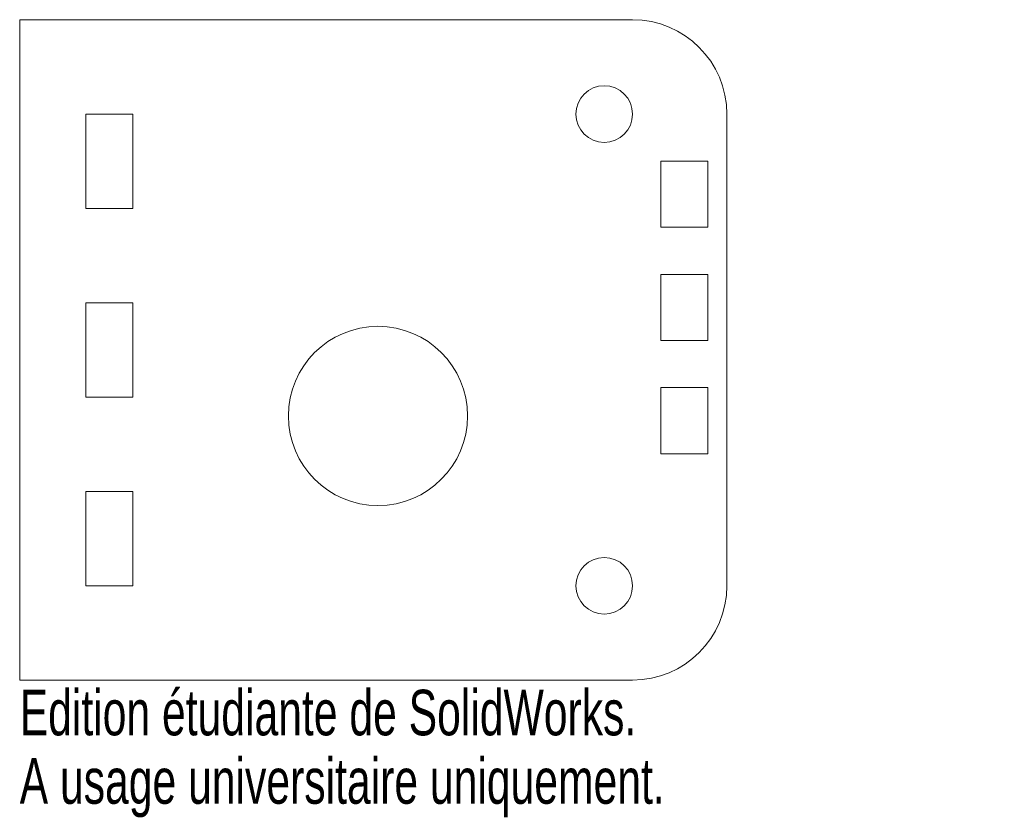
# Model space of a CAD drawing. Header units: millimetres. Extents: x -50 to 54, y -50 to 35.
import ezdxf

# ---------------------------------------------------------------- set-up
doc = ezdxf.new("R2010")
doc.units = ezdxf.units.MM
doc.styles.add('SLDTEXTSTYLE0', font='TXT', dxfattribs={"width": 0.7})

msp = doc.modelspace()

# ---------------------------------------------------------------- linework, layer by layer
at = {"color": 7, "linetype": 'Continuous', "lineweight": 15}
for p, q in [((-50, -35), (-50, 35)), ((15, 35), (-50, 35)), ((-38, 25), (-43, 25)), ((-43, 25), (-43, 15)), ((-38, 15), (-38, 25)), ((25, 25), (25, -25)), ((23, 20), (18, 20)), ((18, 20), (18, 13)), ((23, 13), (23, 20)), ((-43, 15), (-38, 15)), ((18, 13), (23, 13)), ((23, 8), (18, 8)), ((18, 8), (18, 1)), ((23, 1), (23, 8)), ((-38, 5), (-43, 5)), ((-43, 5), (-43, -5)), ((-38, -5), (-38, 5)), ((18, 1), (23, 1)), ((23, -4), (18, -4)), ((18, -4), (18, -11)), ((23, -11), (23, -4)), ((-43, -5), (-38, -5)), ((18, -11), (23, -11)), ((-38, -15), (-43, -15)), ((-43, -15), (-43, -25)), ((-38, -25), (-38, -15)), ((-43, -25), (-38, -25)), ((15, -35), (-50, -35))]:
    msp.add_line(p, q, dxfattribs=at)
for centre, radius in [((12, 25), 3), ((-12, -7), 9.5), ((12, -25), 3)]:
    msp.add_circle(centre, radius, dxfattribs=at)
for centre, start, end in [((15, 25), 0, 90), ((15, -25), 270, 0)]:
    msp.add_arc(centre, 10, start, end, dxfattribs=at)

# ---------------------------------------------------------------- texts
at = {"color": 7, "linetype": 'Continuous', "char_height": 4.8336, "attachment_point": 1, "style": 'SLDTEXTSTYLE0'}
for s, insert in [('Edition étudiante de SolidWorks.', (-50, -36.02)), ('A usage universitaire uniquement.', (-50, -43.27))]:
    msp.add_mtext(s, dxfattribs=dict(at, insert=insert))

doc.saveas('drawing.dxf')
